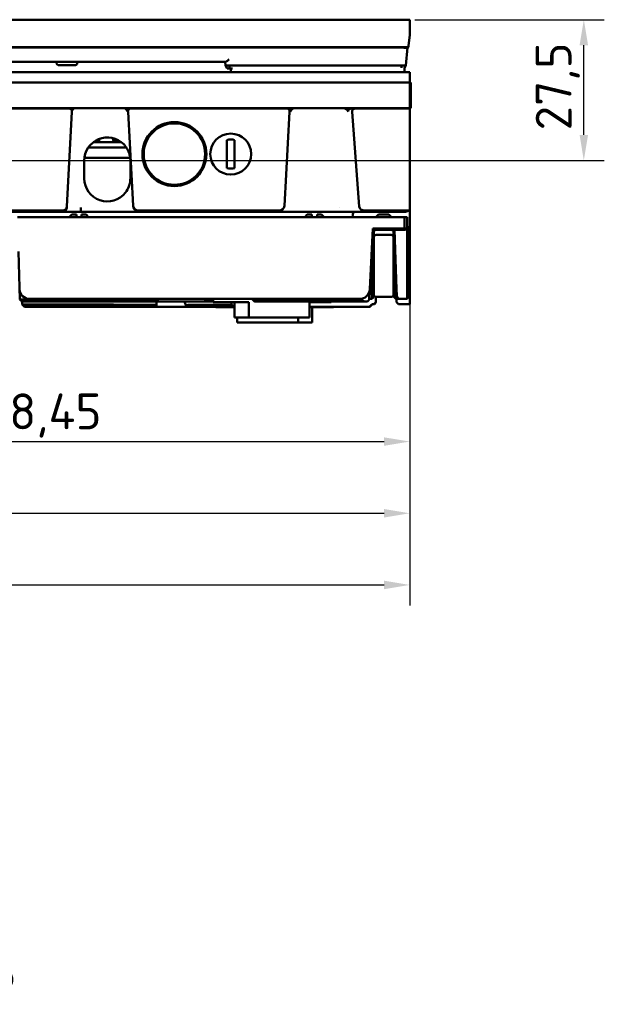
# Model space of a CAD drawing. Header units: millimetres. Extents: x 0 to 5104, y -184 to 1188.
# Tile 15 of 221: x 607 to 721, y 338 to 530. Entities that reach past the tile are written whole.
import ezdxf

# ---------------------------------------------------------------- set-up
doc = ezdxf.new("R2010")
doc.units = ezdxf.units.MM
doc.header["$LTSCALE"] = 2
for name, color, linetype, lineweight in [('Bemaßung (ISO)', 7, 'Continuous', 25), ('Sichtbar (ISO)', 7, 'Continuous', 50), ('Symbol (ISO)', 7, 'Continuous', 25)]:
    doc.layers.add(name, color=color, linetype=linetype, lineweight=lineweight)
doc.styles.add('Bezeichnungstext (DIN)', font='isocpeur.ttf')
doc.styles.add('Notiztext (DIN)', font='isocpeur.ttf')
doc.dimstyles.new('Standard (DIN)', dxfattribs={"dimscale": 2, "dimtxt": 3.5, "dimasz": 2.5, "dimexe": 2, "dimexo": 0.5, "dimgap": 0.5, "dimtad": 1, "dimrnd": 1e-08, "dimtxsty": 'Notiztext (DIN)', "dimcen": 0.09, "dimdle": 10, "dimclrd": 256, "dimclre": 256, "dimclrt": 256, "dimadec": 0, "dimazin": 0, "dimtfac": 1, "dimtmove": 0, "dimatfit": 3, "dimfxl": 1, "dimtolj": 1, "dimtzin": 0, "dimlwd": -1, "dimlwe": -1, "dimarcsym": 0})

# ---------------------------------------------------------------- blocks, each defined once
blk = doc.blocks.new('*D23')
at = {"layer": 'Bemaßung (ISO)', "transparency": 16777216}
for p, q in [((187.03, 491.88), (187.03, 415.74)), ((682.93, 491.88), (682.93, 415.74)), ((192.03, 419.74), (677.93, 419.74))]:
    blk.add_line(p, q, dxfattribs=at)
for points in [[(192.03, 420.57), (192.03, 418.91), (187.03, 419.74)], [(677.93, 420.57), (677.93, 418.91), (682.93, 419.74)]]:
    blk.add_solid(points, dxfattribs=at)
at = {"layer": 'Defpoints', "color": 0, "transparency": 16777216}
for p in [(187.03, 492.88), (682.93, 492.88), (682.93, 419.74)]:
    blk.add_point(p, dxfattribs=at)
at = {"layer": 'Bemaßung (ISO)', "transparency": 16777216, "insert": (424.32, 429.14), "char_height": 7, "attachment_point": 1, "style": 'Notiztext (DIN)'}
blk.add_mtext('\\A1;495,9', dxfattribs=at)
blk = doc.blocks.new('*D26')
at = {"layer": 'Bemaßung (ISO)', "transparency": 16777216}
for p, q in [((484.48, 498.94), (484.48, 429.74)), ((682.93, 491.88), (682.93, 429.74)), ((489.48, 433.74), (677.93, 433.74))]:
    blk.add_line(p, q, dxfattribs=at)
for points in [[(489.48, 434.57), (489.48, 432.91), (484.48, 433.74)], [(677.93, 434.57), (677.93, 432.91), (682.93, 433.74)]]:
    blk.add_solid(points, dxfattribs=at)
at = {"layer": 'Defpoints', "color": 0, "transparency": 16777216}
for p in [(484.48, 499.94), (682.93, 492.88), (682.93, 433.74)]:
    blk.add_point(p, dxfattribs=at)
at = {"layer": 'Bemaßung (ISO)', "transparency": 16777216, "insert": (571.3, 443.14), "char_height": 7, "attachment_point": 1, "style": 'Notiztext (DIN)'}
blk.add_mtext('\\A1;198,45', dxfattribs=at)
blk = doc.blocks.new('*D27')
at = {"layer": 'Bemaßung (ISO)', "transparency": 16777216}
for p, q in [((534.48, 498.94), (534.48, 443.74)), ((682.93, 491.88), (682.93, 443.74)), ((539.48, 447.74), (677.93, 447.74))]:
    blk.add_line(p, q, dxfattribs=at)
for points in [[(539.48, 448.57), (539.48, 446.91), (534.48, 447.74)], [(677.93, 448.57), (677.93, 446.91), (682.93, 447.74)]]:
    blk.add_solid(points, dxfattribs=at)
at = {"layer": 'Defpoints', "color": 0, "transparency": 16777216}
for p in [(534.48, 499.94), (682.93, 492.88), (682.93, 447.74)]:
    blk.add_point(p, dxfattribs=at)
at = {"layer": 'Bemaßung (ISO)', "transparency": 16777216, "insert": (595.95, 457.14), "char_height": 7, "attachment_point": 1, "style": 'Notiztext (DIN)'}
blk.add_mtext('\\A1;148,45', dxfattribs=at)
blk = doc.blocks.new('*D43')
at = {"layer": 'Bemaßung (ISO)', "transparency": 16777216}
for p, q in [((683.93, 530.14), (720.93, 530.14)), ((716.93, 507.64), (716.93, 525.14)), ((509.38, 502.64), (720.93, 502.64))]:
    blk.add_line(p, q, dxfattribs=at)
for points in [[(716.1, 525.14), (717.76, 525.14), (716.93, 530.14)], [(716.1, 507.64), (717.76, 507.64), (716.93, 502.64)]]:
    blk.add_solid(points, dxfattribs=at)
at = {"layer": 'Defpoints', "color": 0, "transparency": 16777216}
for p in [(682.93, 530.14), (716.93, 530.14), (508.38, 502.64)]:
    blk.add_point(p, dxfattribs=at)
at = {"layer": 'Bemaßung (ISO)', "transparency": 16777216, "insert": (707.53, 508.51), "char_height": 7, "attachment_point": 1, "rotation": 90, "style": 'Notiztext (DIN)'}
blk.add_mtext('\\A1;27,5', dxfattribs=at)

msp = doc.modelspace()

# ---------------------------------------------------------------- linework, layer by layer
at = {"layer": 'Sichtbar (ISO)'}
for p, q in [((435.03, 530.138), (682.93, 530.138)), ((682.93, 530.138), (682.93, 527.188)), ((682.72, 525.054), (682.925, 527.188)), ((682.925, 527.188), (682.93, 527.188)), ((682.72, 525.054), (682.546, 524.786)), ((682.72, 525.054), (682.694, 524.785)), ((435.647, 524.771), (682.313, 524.771)), ((436.281, 524.677), (681.678, 524.677)), ((682.479, 524.684), (682.142, 521.185)), ((682.692, 524.769), (682.39, 524.648)), ((682.694, 524.785), (682.692, 524.769)), ((646.961, 521.888), (568.999, 521.888)), ((613.98, 521.588), (613.98, 521.888)), ((614.28, 521.288), (617.68, 521.288)), ((617.98, 521.588), (617.98, 521.888)), ((646.954, 521.188), (646.892, 521.888)), ((647.311, 520.588), (646.954, 521.188)), ((647.752, 521.201), (681.344, 521.201)), ((647.752, 520.588), (647.752, 521.201)), ((681.344, 520.756), (681.344, 521.201)), ((681.883, 520.753), (682.142, 521.185)), ((682.142, 521.185), (682.14, 521.168)), ((682.93, 519.888), (187.03, 519.888)), ((647.752, 520.588), (647.311, 520.588)), ((648.309, 520.588), (647.752, 520.588)), ((647.965, 519.888), (647.977, 520.588)), ((681.883, 520.755), (681.913, 519.888)), ((682.93, 519.888), (682.93, 517.888)), ((187.03, 517.888), (682.93, 517.888)), ((682.93, 512.888), (682.93, 517.888)), ((683.13, 517.888), (682.93, 517.888)), ((683.13, 512.888), (683.13, 517.888)), ((187.03, 512.888), (682.93, 512.888)), ((603.523, 512.788), (616.437, 512.788)), ((615.954, 493.641), (616.923, 512.13)), ((616.437, 512.788), (616.444, 512.788)), ((626.846, 512.877), (617.722, 512.877)), ((628.915, 493.799), (627.92, 512.131)), ((628.292, 512.788), (628.315, 512.788)), ((628.315, 512.788), (628.41, 512.788)), ((628.41, 512.788), (658.947, 512.788)), ((658.453, 493.768), (659.45, 512.13)), ((658.947, 512.788), (659.162, 512.788)), ((669.807, 512.877), (660.61, 512.877)), ((671.577, 512.788), (672.377, 512.788)), ((671.69, 512.13), (673.06, 493.649)), ((672.377, 512.788), (682.93, 512.788)), ((682.13, 512.888), (682.13, 512.788)), ((683.13, 512.888), (682.93, 512.888)), ((682.93, 512.788), (682.93, 492.881)), ((621.942, 506.188), (621.114, 506.188)), ((621.942, 506.188), (621.942, 506.188)), ((625.397, 506.188), (621.942, 506.188)), ((622.375, 506.879), (622.229, 506.4)), ((625.11, 506.4), (624.922, 507.016)), ((626.645, 506.188), (625.397, 506.188)), ((625.397, 506.188), (625.397, 506.188)), ((647.23, 506.028), (647.23, 505.072)), ((648.73, 505.072), (648.73, 506.028)), ((620.172, 505.188), (627.588, 505.188)), ((647.23, 505.072), (647.23, 502.704)), ((648.73, 505.072), (648.73, 502.704)), ((619.38, 502.638), (619.38, 499.138)), ((619.414, 503.188), (628.346, 503.188)), ((628.38, 502.638), (628.38, 499.138)), ((647.23, 502.704), (647.23, 501.748)), ((648.73, 501.748), (648.73, 502.704)), ((604.808, 492.855), (615.152, 492.855)), ((604.82, 492.588), (615.139, 492.588)), ((615.139, 492.588), (616.731, 492.588)), ((615.94, 493.37), (615.938, 493.346)), ((615.94, 493.37), (615.954, 493.641)), ((616.731, 492.588), (618.722, 492.588)), ((618.722, 493.466), (618.722, 493.291)), ((618.722, 493.291), (618.722, 492.588)), ((627.538, 492.588), (618.722, 492.588)), ((629.511, 492.588), (627.538, 492.588)), ((629.769, 492.588), (629.511, 492.588)), ((657.728, 492.588), (629.769, 492.588)), ((629.888, 492.855), (657.489, 492.855)), ((658.287, 492.588), (657.728, 492.588)), ((660.212, 492.588), (658.287, 492.588)), ((668.896, 492.588), (660.212, 492.588)), ((670.315, 492.588), (668.896, 492.588)), ((669.288, 493.494), (669.288, 493.494)), ((673.284, 492.588), (670.315, 492.588)), ((681.733, 492.588), (673.284, 492.588)), ((674.206, 492.855), (682.543, 492.855)), ((682.93, 492.855), (682.12, 492.639)), ((682.93, 492.855), (682.93, 492.881)), ((682.93, 492.414), (682.93, 492.855)), ((682.93, 492.414), (682.93, 490.537)), ((606.344, 491.588), (681.93, 491.588)), ((616.931, 492.088), (616.431, 491.588)), ((617.167, 492.088), (616.931, 492.088)), ((617.583, 492.088), (617.167, 492.088)), ((617.583, 492.088), (617.831, 492.088)), ((617.831, 492.088), (617.831, 491.588)), ((618.831, 492.088), (619.08, 492.088)), ((618.831, 491.588), (618.831, 492.088)), ((619.496, 492.088), (619.08, 492.088)), ((619.731, 492.088), (619.496, 492.088)), ((619.731, 492.088), (620.231, 491.588)), ((662.935, 492.088), (662.435, 491.588)), ((662.935, 492.088), (663.171, 492.088)), ((663.587, 492.088), (663.171, 492.088)), ((663.587, 492.088), (663.835, 492.088)), ((663.835, 492.088), (663.835, 491.588)), ((664.835, 492.088), (665.084, 492.088)), ((664.835, 491.588), (664.835, 492.088)), ((665.499, 492.088), (665.084, 492.088)), ((665.735, 492.088), (665.499, 492.088)), ((665.735, 492.088), (666.235, 491.588)), ((671.797, 492.105), (671.779, 491.588)), ((676.341, 491.588), (676.841, 492.088)), ((676.841, 492.088), (677.063, 492.088)), ((677.063, 492.088), (678.619, 492.088)), ((678.619, 492.088), (678.841, 492.088)), ((679.341, 491.588), (678.841, 492.088)), ((681.93, 489.388), (681.93, 491.588)), ((681.93, 491.588), (682.43, 491.588)), ((682.43, 491.588), (682.43, 489.388)), ((682.93, 489.655), (682.93, 490.537)), ((675.745, 489.388), (675.121, 477.483)), ((681.806, 489.088), (675.729, 489.088)), ((675.745, 489.388), (681.93, 489.388)), ((675.841, 489.088), (675.841, 476.551)), ((675.895, 488.648), (675.841, 488.648)), ((675.891, 488.588), (675.891, 488.388)), ((679.791, 488.388), (679.791, 488.588)), ((679.841, 489.088), (679.841, 476.557)), ((680.346, 477.496), (679.941, 489.088)), ((681.806, 489.088), (681.93, 489.388)), ((682.13, 489.088), (681.806, 489.088)), ((681.93, 489.388), (682.43, 489.388)), ((682.13, 489.088), (682.43, 489.388)), ((682.93, 489.655), (682.43, 489.521)), ((682.43, 489.388), (682.816, 489.388)), ((682.43, 477.483), (682.43, 489.388)), ((682.58, 477.088), (682.58, 489.388)), ((682.78, 489.388), (682.78, 477.088)), ((682.816, 489.388), (682.93, 489.388)), ((682.93, 489.655), (682.93, 489.388)), ((682.93, 489.388), (682.93, 474.588)), ((675.841, 488.388), (675.891, 488.388)), ((675.891, 488.388), (675.891, 487.588)), ((675.891, 487.588), (675.891, 477.988)), ((679.291, 488.088), (676.391, 488.088)), ((679.791, 487.588), (679.791, 488.388)), ((679.791, 488.088), (679.841, 488.088)), ((679.791, 477.988), (679.791, 487.588)), ((606.519, 484.888), (606.765, 475.502)), ((675.541, 476.536), (675.541, 485.497)), ((675.335, 481.573), (675.335, 477.988)), ((680.241, 476.536), (680.241, 480.497)), ((675.098, 477.043), (675.025, 475.653)), ((675.891, 476.488), (675.891, 477.988)), ((679.791, 477.988), (679.791, 476.488)), ((680.346, 477.496), (680.389, 476.264)), ((682.43, 475.588), (682.43, 477.483)), ((682.58, 477.088), (682.58, 476.165)), ((682.78, 476.288), (682.78, 477.088)), ((607.19, 475.088), (607.464, 475.088)), ((607.249, 475.088), (607.265, 474.502)), ((632.91, 475.491), (607.464, 475.491)), ((607.464, 475.088), (632.91, 475.088)), ((608.711, 475.588), (673.124, 475.588)), ((632.91, 475.491), (632.91, 475.088)), ((632.91, 475.088), (633.49, 475.088)), ((633.48, 475.088), (633.48, 474.088)), ((633.49, 475.088), (642.98, 475.088)), ((633.907, 475.429), (633.94, 475.588)), ((642.98, 475.588), (642.98, 475.088)), ((642.98, 475.446), (643.367, 475.446)), ((643.62, 475.088), (642.98, 475.088)), ((644.563, 475.446), (643.367, 475.446)), ((643.62, 475.088), (644.563, 475.088)), ((644.563, 474.988), (644.563, 475.588)), ((652.349, 475.383), (654.172, 475.383)), ((652.682, 475.088), (652.349, 475.383)), ((652.682, 475.088), (652.649, 475.088)), ((654.506, 475.088), (652.682, 475.088)), ((655.119, 475.088), (654.506, 475.088)), ((655.119, 475.427), (673.028, 475.427)), ((655.119, 475.088), (655.119, 475.427)), ((674.113, 475.088), (655.119, 475.088)), ((667.563, 474.988), (667.563, 475.088)), ((674.656, 475.088), (674.113, 475.088)), ((675.013, 475.427), (674.656, 475.088)), ((675.025, 475.653), (675.013, 475.427)), ((675.013, 475.427), (675.013, 475.427)), ((675.541, 475.588), (675.022, 475.588)), ((675.541, 476.536), (675.541, 475.588)), ((675.841, 475.888), (675.541, 475.588)), ((675.841, 475.888), (675.841, 476.551)), ((676.341, 475.991), (676.341, 474.988)), ((679.291, 475.988), (676.391, 475.988)), ((679.841, 475.988), (679.841, 476.557)), ((679.841, 475.988), (680.241, 475.588)), ((680.241, 476.536), (680.241, 475.588)), ((680.241, 475.588), (681.088, 475.588)), ((680.341, 475.588), (680.341, 474.988)), ((682.43, 475.588), (681.088, 475.588)), ((682.58, 476.165), (682.78, 476.288)), ((607.265, 474.502), (607.265, 474.502)), ((611.324, 474.487), (607.558, 474.487)), ((607.858, 474.088), (607.69, 474.088)), ((607.858, 474.088), (611.624, 474.088)), ((612.03, 474.088), (611.624, 474.088)), ((612.03, 474.491), (624.846, 474.491)), ((624.846, 474.088), (612.03, 474.088)), ((624.846, 474.088), (624.846, 474.491)), ((625.393, 474.088), (624.846, 474.088)), ((625.393, 474.088), (633.48, 474.088)), ((625.79, 474.44), (633.48, 474.44)), ((639.503, 474.088), (633.48, 474.088)), ((639.698, 474.428), (639.86, 474.089)), ((639.861, 474.088), (646.812, 474.088)), ((651.505, 474.988), (644.563, 474.988)), ((645.063, 473.988), (645.063, 474.088)), ((648.741, 473.988), (645.063, 473.988)), ((647.842, 474.088), (648.537, 474.088)), ((648.112, 474.491), (648.086, 474.988)), ((648.095, 474.446), (648.158, 474.446)), ((648.537, 474.088), (648.112, 474.491)), ((648.537, 474.088), (648.741, 474.088)), ((648.741, 471.988), (648.741, 474.988)), ((651.505, 474.988), (651.505, 471.988)), ((663.386, 471.988), (663.386, 474.988)), ((667.563, 474.988), (663.386, 474.988)), ((663.386, 474.088), (675.092, 474.088)), ((668.063, 473.988), (663.386, 473.988)), ((663.886, 473.988), (663.886, 470.988)), ((668.063, 473.988), (668.063, 474.088)), ((675.517, 474.491), (675.092, 474.088)), ((675.156, 474.088), (675.092, 474.088)), ((675.513, 474.427), (675.517, 474.491)), ((675.517, 474.491), (675.522, 474.588)), ((675.941, 474.588), (675.522, 474.588)), ((676.341, 474.988), (675.941, 474.588)), ((676.041, 474.588), (675.941, 474.588)), ((676.341, 474.888), (676.041, 474.588)), ((676.041, 474.688), (676.041, 474.588)), ((676.341, 474.988), (676.341, 474.888)), ((680.741, 474.588), (680.341, 474.988)), ((682.93, 474.588), (680.741, 474.588)), ((651.505, 471.988), (648.741, 471.988)), ((649.241, 471.988), (649.241, 470.988)), ((663.386, 471.988), (651.505, 471.988)), ((661.121, 470.988), (661.121, 471.988)), ((661.121, 470.988), (649.241, 470.988)), ((663.886, 470.988), (661.121, 470.988))]:
    msp.add_line(p, q, dxfattribs=at)
at = {"layer": 'Sichtbar (ISO)', "flags": 128}
msp.add_lwpolyline([(639.698, 474.428), (640.045, 474.428), (640.39, 474.428), (640.733, 474.428), (641.072, 474.428), (641.408, 474.429), (641.74, 474.429), (642.067, 474.429), (642.388, 474.429), (642.704, 474.429), (643.014, 474.429), (643.317, 474.429), (643.613, 474.429), (643.902, 474.429), (644.182, 474.429), (644.455, 474.429), (644.718, 474.429), (644.973, 474.429), (645.219, 474.429), (645.456, 474.429), (645.683, 474.429), (645.9, 474.429), (646.107, 474.429), (646.304, 474.429), (646.491, 474.428)], dxfattribs=at)
at = {"layer": 'Sichtbar (ISO)'}
for centre, radius in [((636.98, 503.888), 6.25), ((636.98, 503.888), 6), ((647.98, 503.888), 4)]:
    msp.add_circle(centre, radius, dxfattribs=at)
for centre, radius, start, end in [((614.28, 521.588), 0.3, 180, 270), ((617.68, 521.588), 0.3, 270, 0), ((616.437, 512.288), 0.5, 351.15012, 90), ((617.722, 512.088), 0.8, 171.15012, 177), ((617.722, 512.088), 0.789, 90, 171.03054), ((623.88, 502.638), 4.5, 44.63695, 180), ((621.942, 506.488), 0.3, 270, 343), ((625.397, 506.488), 0.3, 197, 270), ((647.98, 503.888), 2.845, 74.71666, 105.28334), ((623.88, 502.638), 4.5, 0, 19.16243), ((647.98, 503.888), 2.845, 254.71666, 285.28334), ((623.88, 499.138), 4.5, 180, 322.09502), ((623.88, 499.138), 4.5, 352.12051, 0), ((615.139, 493.388), 0.8, 270, 357), ((672.297, 492.088), 0.5, 90, 178), ((681.733, 494.088), 1.5, 270, 284.93142), ((676.391, 488.588), 0.5, 90, 180), ((679.291, 488.588), 0.5, 0, 90), ((676.391, 487.588), 0.5, 90, 180), ((679.291, 487.588), 0.5, 0, 90), ((608.711, 477.588), 2, 181.5, 270), ((673.124, 477.588), 2, 270, 357), ((673.335, 477.988), 2, 325.62429, 0), ((676.391, 476.488), 0.5, 180, 270), ((679.291, 476.488), 0.5, 270, 0), ((681.088, 476.288), 0.7, 182, 270)]:
    msp.add_arc(centre, radius, start, end, dxfattribs=at)
for centre, major_axis, ratio, start_param, end_param in [((681.641, 524.336), (-0.804, -0.019), 0.4235066, 4.2374205, 4.656484), ((682.715, 525.855), (-1.398, -0.558), 0.6644402, 1.030203, 1.1947687), ((683.021, 525.977), (-0.558, -1.163), 0.5120146, 0.1313558, 0.3398634), ((628.41, 512.288), (0.505, 0), 0.9902398, 1.5707963, 3.2960523), ((627.113, 512.088), (0.808, 0), 0.9902398, 0.0536776, 0.1544596), ((658.947, 512.288), (-0.518, 0), 0.9656783, 2.9871331, 4.712389), ((659.162, 512.288), (-0.518, 0), 0.9656783, 4.2697233, 4.712389), ((660.277, 512.088), (-0.828, 0), 0.9656783, 6.1287257, 6.2308254), ((669.76, 512.088), (-1.131, 0), 0.7071068, 3.2960523, 4.3723624), ((671.577, 512.288), (-0.707, 0), 0.7071068, 4.712389, 6.4376449), ((672.377, 512.288), (-0.707, 0), 0.7071068, 4.712389, 6.4376449), ((670.56, 512.088), (-1.131, 0), 0.7071068, 3.1939525, 3.2960523), ((621.794, 506.688), (-0.148, 0.5), 0.0094999, 1.6816978, 3.1387818), ((621.794, 506.688), (-0.435, 0.288), 0.0279121, 1.678041, 3.1251547), ((625.545, 506.688), (0.435, 0.288), 0.0279121, 3.1580306, 4.6939204), ((625.545, 506.688), (0.148, 0.5), 0.0094999, 3.1444035, 4.6802933), ((615.155, 493.683), (-0.043, -0.827), 0.9661469, 0.0505904, 1.5707963), ((629.921, 493.89), (-0.446, -0.942), 0.9591218, 5.2265321, 6.7095156), ((657.423, 493.89), (-0.736, 0.771), 0.9382822, 2.4112831, 3.8644054), ((674.458, 493.89), (-1.375, -0.374), 0.7015215, 6.1479103, 7.4840448), ((682.93, 494.407), (-2.086, -0.556), 0.6948616, 1.2043596, 1.387578), ((680.93, 490.43), (-1.708, 2.515), 0.4139457, 4.0277869, 4.1173794), ((607.465, 475.513), (0.7, 0.011), 0.0317956, 3.1419222, 4.7113286), ((672.906, 473.427), (1.492, 1.416), 0.9463689, 0.1934035, 0.7781169)]:
    msp.add_ellipse(centre, major_axis=major_axis, ratio=ratio, start_param=start_param, end_param=end_param, dxfattribs=at)
for points, knots in [([(682.39, 524.648), (682.351, 524.633), (682.301, 524.624), (682.178, 524.621), (682.094, 524.63), (682.002, 524.647)], [0.392041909, 0.392041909, 0.392041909, 0.392041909, 0.415864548, 0.415864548, 0.444866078, 0.444866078, 0.444866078, 0.444866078]), ([(646.954, 521.188), (646.954, 521.18), (647.221, 521.182), (647.605, 521.195), (647.653, 521.197), (647.702, 521.199), (647.752, 521.201)], [0, 0, 0, 0, 0.8892165, 0.8892165, 0.8892165, 1, 1, 1, 1]), ([(647.65, 522.362), (647.58, 522.302), (647.503, 522.238), (647.354, 522.118), (647.281, 522.061), (647.166, 521.979), (647.112, 521.944), (647.024, 521.9), (646.988, 521.888), (646.961, 521.888)], [0, 0, 0, 0, 0.027701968, 0.027701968, 0.055403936, 0.055403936, 0.078330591, 0.078330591, 0.098429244, 0.098429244, 0.098429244, 0.098429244]), ([(681.344, 521.201), (681.742, 521.184), (682.07, 521.177), (682.13, 521.182), (682.138, 521.183), (682.142, 521.184), (682.142, 521.185)], [0, 0, 0, 0, 0.8819682, 0.8819682, 0.8819682, 1, 1, 1, 1]), ([(616.444, 512.788), (616.506, 512.788), (616.579, 512.773), (616.694, 512.726), (616.756, 512.685), (616.844, 512.597), (616.886, 512.536), (616.933, 512.422), (616.948, 512.35), (616.948, 512.264), (616.946, 512.237), (616.942, 512.211)], [0.074191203, 0.074191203, 0.074191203, 0.074191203, 0.092848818, 0.092848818, 0.111503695, 0.111503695, 0.130078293, 0.130078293, 0.148527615, 0.148527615, 0.155863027, 0.155863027, 0.155863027, 0.155863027]), ([(627.779, 512.211), (627.77, 512.262), (627.756, 512.312), (627.718, 512.411), (627.693, 512.46), (627.605, 512.592), (627.531, 512.666), (627.378, 512.768), (627.306, 512.802), (627.166, 512.846), (627.1, 512.86), (626.971, 512.875), (626.906, 512.877), (626.846, 512.877)], [-0.12354082, -0.12354082, -0.12354082, -0.12354082, -0.10827554, -0.10827554, -0.09215412, -0.09215412, -0.06141296, -0.06141296, -0.03804586, -0.03804586, -0.0181546, -0.0181546, 0, 0, 0, 0]), ([(627.779, 512.211), (627.773, 512.249), (627.771, 512.288), (627.778, 512.37), (627.787, 512.412), (627.824, 512.513), (627.859, 512.569), (627.946, 512.665), (628, 512.704), (628.095, 512.751), (628.133, 512.765), (628.212, 512.783), (628.252, 512.788), (628.292, 512.788)], [-0.087939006, -0.087939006, -0.087939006, -0.087939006, -0.07631713, -0.07631713, -0.063373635, -0.063373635, -0.043931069, -0.043931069, -0.024270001, -0.024270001, -0.012069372, -0.012069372, -0.000001, -0.000001, -0.000001, -0.000001]), ([(659.384, 512.74), (659.437, 512.716), (659.485, 512.683), (659.564, 512.608), (659.595, 512.568), (659.645, 512.482), (659.662, 512.435), (659.678, 512.361), (659.681, 512.335), (659.683, 512.301), (659.683, 512.293), (659.683, 512.26), (659.681, 512.236), (659.677, 512.211)], [-0.065048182, -0.065048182, -0.065048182, -0.065048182, -0.04768283, -0.04768283, -0.032515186, -0.032515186, -0.017708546, -0.017708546, -0.009853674, -0.009853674, -0.007424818, -0.007424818, -0.000000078, -0.000000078, -0.000000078, -0.000000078]), ([(660.61, 512.877), (660.552, 512.877), (660.489, 512.875), (660.358, 512.86), (660.289, 512.847), (660.146, 512.801), (660.076, 512.767), (659.925, 512.667), (659.851, 512.594), (659.763, 512.462), (659.738, 512.413), (659.699, 512.313), (659.685, 512.263), (659.677, 512.211)], [-0.12564862, -0.12564862, -0.12564862, -0.12564862, -0.10786912, -0.10786912, -0.08645397, -0.08645397, -0.06315183, -0.06315183, -0.03215017, -0.03215017, -0.01567076, -0.01567076, -0.00000558, -0.00000558, -0.00000558, -0.00000558]), ([(670.138, 512.842), (670.084, 512.856), (670.029, 512.864), (669.919, 512.875), (669.861, 512.877), (669.807, 512.877)], [-0.032543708, -0.032543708, -0.032543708, -0.032543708, -0.016189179, -0.016189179, 0, 0, 0, 0]), ([(627.082, 505.8), (627.243, 505.637), (627.404, 505.447), (627.688, 505.048), (627.811, 504.839), (627.981, 504.497), (628.057, 504.317), (628.112, 504.167), (628.123, 504.137), (628.13, 504.115), (628.13, 504.115), (628.131, 504.115)], [0.58911027, 0.58911027, 0.58911027, 0.58911027, 0.6578883, 0.6578883, 0.72733428, 0.72733428, 0.78192374, 0.78192374, 0.79585599, 0.79585599, 0.79597976, 0.79597976, 0.79597976, 0.79597976]), ([(628.337, 498.521), (628.337, 498.517), (628.336, 498.513), (628.33, 498.468), (628.322, 498.419), (628.273, 498.134), (628.19, 497.814), (627.948, 497.173), (627.706, 496.728), (627.43, 496.373)], [0.45076707, 0.45076707, 0.45076707, 0.45076707, 0.45286556, 0.45286556, 0.47161553, 0.47161553, 0.56664189, 0.56664189, 0.70187477, 0.70187477, 0.70187477, 0.70187477]), ([(633.907, 475.429), (633.907, 475.427), (633.903, 475.427), (633.871, 475.425), (633.81, 475.427), (633.626, 475.437), (633.504, 475.445), (633.224, 475.465), (633.068, 475.478), (632.91, 475.491)], [0.17038688, 0.17038688, 0.17038688, 0.17038688, 0.25, 0.25, 0.5, 0.5, 0.75, 0.75, 1, 1, 1, 1]), ([(682.78, 476.288), (682.78, 476.182), (682.755, 476.072), (682.705, 475.972), (682.686, 475.936), (682.665, 475.902), (682.64, 475.869), (682.61, 475.827), (682.555, 475.773), (682.533, 475.755), (682.505, 475.731), (682.47, 475.705), (682.43, 475.682)], [0, 0, 0, 0, 0.27575886, 0.27575886, 0.27575886, 0.375, 0.375, 0.375, 0.5, 0.5, 0.5, 0.65853708, 0.65853708, 0.65853708, 0.65853708]), ([(682.43, 475.753), (682.47, 475.798), (682.502, 475.85), (682.526, 475.905), (682.562, 475.987), (682.58, 476.077), (682.58, 476.165)], [0.53859023, 0.53859023, 0.53859023, 0.53859023, 0.72317486, 0.72317486, 0.72317486, 1, 1, 1, 1]), ([(607.558, 474.487), (607.465, 474.488), (607.391, 474.491), (607.291, 474.496), (607.265, 474.498), (607.265, 474.502)], [-0.078758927, -0.078758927, -0.078758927, -0.078758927, -0.039383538, -0.039383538, -0.000001, -0.000001, -0.000001, -0.000001]), ([(611.324, 474.487), (611.416, 474.486), (611.526, 474.487), (611.768, 474.488), (611.899, 474.489), (612.03, 474.491)], [0.000001, 0.000001, 0.000001, 0.000001, 0.039290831, 0.039290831, 0.078676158, 0.078676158, 0.078676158, 0.078676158]), ([(624.846, 474.491), (624.949, 474.484), (625.052, 474.477), (625.25, 474.465), (625.343, 474.459), (625.511, 474.45), (625.586, 474.446), (625.709, 474.441), (625.757, 474.44), (625.79, 474.44)], [0.000001, 0.000001, 0.000001, 0.000001, 0.03120062, 0.03120062, 0.06235453, 0.06235453, 0.09349845, 0.09349845, 0.12463134, 0.12463134, 0.12463134, 0.12463134]), ([(639.153, 474.374), (639.152, 474.375), (639.157, 474.376), (639.19, 474.381), (639.237, 474.387), (639.354, 474.398), (639.416, 474.403), (639.52, 474.412), (639.555, 474.415), (639.646, 474.423), (639.69, 474.427), (639.698, 474.428)], [-0.010887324, -0.010887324, -0.010887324, -0.010887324, -0.009156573, -0.009156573, -0.005674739, -0.005674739, -0.003083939, -0.003083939, -0.001875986, -0.001875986, -0.000077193, -0.000077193, -0.000077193, -0.000077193]), ([(639.503, 474.088), (639.503, 474.088), (639.507, 474.088), (639.526, 474.088), (639.555, 474.088), (639.629, 474.088), (639.668, 474.088), (639.785, 474.088), (639.85, 474.088), (639.86, 474.088)], [0.049688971, 0.049688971, 0.049688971, 0.049688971, 0.060448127, 0.060448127, 0.084417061, 0.084417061, 0.102597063, 0.102597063, 0.132237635, 0.132237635, 0.132237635, 0.132237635]), ([(648.095, 474.446), (648.009, 474.443), (647.908, 474.441), (647.679, 474.436), (647.551, 474.434), (647.356, 474.431), (647.291, 474.43), (647.163, 474.429), (647.1, 474.428), (646.917, 474.427), (646.805, 474.426), (646.62, 474.426), (646.547, 474.426), (646.492, 474.427)], [-0.1897455, -0.1897455, -0.1897455, -0.1897455, -0.1534121, -0.1534121, -0.11437966, -0.11437966, -0.09489845, -0.09489845, -0.07541223, -0.07541223, -0.03641082, -0.03641082, -0.00000022, -0.00000022, -0.00000022, -0.00000022]), ([(646.812, 474.088), (646.839, 474.088), (646.874, 474.088), (646.957, 474.088), (647.004, 474.088), (647.126, 474.088), (647.204, 474.088), (647.365, 474.088), (647.448, 474.088), (647.587, 474.088), (647.644, 474.088), (647.75, 474.088), (647.799, 474.088), (647.842, 474.088)], [0.00000076, 0.00000076, 0.00000076, 0.00000076, 0.01824898, 0.01824898, 0.03645698, 0.03645698, 0.0608111, 0.0608111, 0.08513475, 0.08513475, 0.10328343, 0.10328343, 0.12148506, 0.12148506, 0.12148506, 0.12148506]), ([(675.428, 474.405), (675.442, 474.406), (675.454, 474.408), (675.496, 474.415), (675.513, 474.42), (675.513, 474.427)], [0.083208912, 0.083208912, 0.083208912, 0.083208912, 0.093413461, 0.093413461, 0.12472413, 0.12472413, 0.12472413, 0.12472413])]:
    msp.add_open_spline(points, degree=3, knots=knots, dxfattribs=at)
for points in [[(682.142, 521.185), (682.055, 521.041), (681.969, 520.897), (681.883, 520.753)], [(682.14, 521.168), (682.055, 521.013), (681.97, 520.859), (681.885, 520.704)], [(682.129, 521.164), (682.136, 521.165), (682.14, 521.167), (682.14, 521.168)], [(682.142, 521.185), (682.142, 521.185), (682.142, 521.185), (682.142, 521.185)], [(607.19, 475.088), (607.049, 475.226), (606.907, 475.364), (606.765, 475.502)], [(633.907, 475.428), (633.768, 475.315), (633.629, 475.201), (633.49, 475.088)], [(639.153, 474.374), (639.104, 474.612), (639.056, 474.85), (639.007, 475.088)], [(652.299, 475.375), (652.284, 475.446), (652.27, 475.517), (652.256, 475.588)], [(652.301, 475.375), (652.298, 475.377), (652.314, 475.379), (652.349, 475.383)], [(652.649, 475.088), (652.532, 475.184), (652.416, 475.279), (652.299, 475.375)], [(654.172, 475.383), (654.299, 475.384), (654.643, 475.399), (655.119, 475.427)], [(675.011, 475.423), (674.893, 475.312), (674.774, 475.2), (674.656, 475.088)], [(675.013, 475.427), (675.013, 475.426), (675.013, 475.425), (675.012, 475.423)], [(675.017, 475.491), (675.017, 475.491), (675.017, 475.491), (675.017, 475.491)], [(607.69, 474.088), (607.549, 474.226), (607.407, 474.364), (607.265, 474.502)], [(639.503, 474.088), (639.387, 474.183), (639.27, 474.279), (639.153, 474.374)], [(648.115, 474.486), (648.113, 474.488), (648.112, 474.49), (648.112, 474.491)], [(648.537, 474.088), (648.397, 474.221), (648.256, 474.354), (648.115, 474.486)], [(675.513, 474.484), (675.372, 474.352), (675.232, 474.221), (675.092, 474.088)], [(675.511, 474.423), (675.393, 474.312), (675.274, 474.2), (675.156, 474.088)], [(675.513, 474.484), (675.515, 474.486), (675.516, 474.489), (675.517, 474.491)]]:
    msp.add_open_spline(points, degree=3, dxfattribs=at)
for points, weights in [([(647.23, 506.633), (647.23, 506.296), (647.23, 506.028)], [1.09655479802, 1.10582889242, 1.09960415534]), ([(648.73, 506.633), (648.73, 506.296), (648.73, 506.028)], [1.09655479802, 1.10582889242, 1.09960415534]), ([(647.23, 501.748), (647.23, 501.48), (647.23, 501.143)], [1.09960415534, 1.10582889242, 1.09655479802]), ([(648.73, 501.748), (648.73, 501.48), (648.73, 501.143)], [1.09960415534, 1.10582889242, 1.09655479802])]:
    msp.add_rational_spline(points, weights, degree=2, dxfattribs=at)

# ---------------------------------------------------------------- texts
at = {"layer": 'Symbol (ISO)', "insert": (541.813, 334.74), "char_height": 10.5, "attachment_point": 7, "style": 'Bezeichnungstext (DIN)'}
msp.add_mtext('Position 2', dxfattribs=at)

# ---------------------------------------------------------------- dimensions: what is measured, and where the dimension line sits
at = {"layer": 'Bemaßung (ISO)'}
for base, p1, p2, angle, picture, middle in [((716.93, 530.138), (508.383, 502.638), (682.93, 530.138), 90, '*D43', (716.93, 516.388)), ((682.93, 433.74), (484.48, 499.938), (682.93, 492.881), 180, '*D26', (583.725, 433.74)), ((682.93, 447.74), (534.48, 499.938), (682.93, 492.881), 180, '*D27', (608.725, 447.74))]:
    dim = msp.add_linear_dim(base=base, p1=p1, p2=p2, angle=angle, dimstyle='Standard (DIN)', override={"dimgap": 0.5, "dimdec": 2, "dimtol": 0, "dimlim": 0, "dimtp": 0, "dimtm": 0, "dimtdec": 2, "dimtofl": 0, "dimatfit": 1}, dxfattribs=at)
    dim.commit()
    dim.dimension.update_dxf_attribs({"geometry": picture, "text_midpoint": middle, "dimtype": 160})
dim = msp.add_linear_dim(base=(682.93, 419.74), p1=(187.03, 492.881), p2=(682.93, 492.881), dimstyle='Standard (DIN)', override={"dimgap": 0.5, "dimdec": 2, "dimtol": 0, "dimlim": 0, "dimtp": 0, "dimtm": 0, "dimtdec": 2, "dimtofl": 0, "dimatfit": 1}, dxfattribs=at)
dim.commit()
dim.dimension.update_dxf_attribs({"geometry": '*D23', "text_midpoint": (435, 419.74), "dimtype": 160})

doc.saveas('drawing.dxf')
